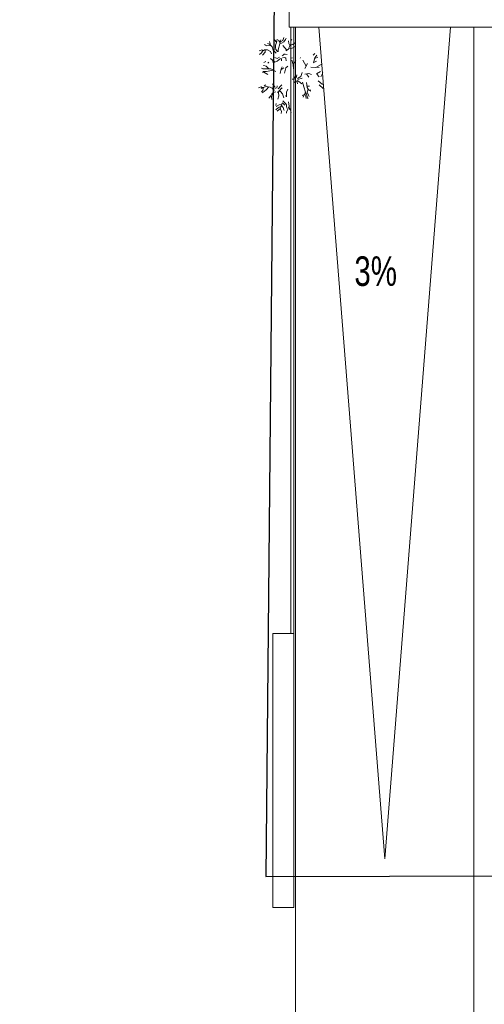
# Model space of a CAD drawing. Header units: millimetres. Extents: x -409347 to -76892, y 286088 to 1850972.
# Tile 167 of 256: x -304550 to -288897, y 824776 to 857917. Entities that reach past the tile are written whole.
import ezdxf

# ---------------------------------------------------------------- set-up
doc = ezdxf.new("R2010")
doc.units = ezdxf.units.MM
doc.linetypes.add('DGN Style 2', pattern=[3.08948, 1.853688, -1.235792])
for name, color, linetype, lineweight in [('A_BU_CONCRETE_S_FILL', 7, 'Continuous', 0), ('A_P_ALLG_RWO_X_X', 20, 'Continuous', 30), ('A_P_ALLG_TXT_X_T', 7, 'Continuous', 0), ('A_P_AUSA_STR_X_X', 251, 'Continuous', 0), ('A_P_WAND_BET_A_X', 25, 'Continuous', 0), ('A_P_WAND_BET_V_X', 131, 'DGN Style 2', 0), ('A_XT_SHRUBS', 32, 'Continuous', 0)]:
    doc.layers.add(name, color=color, linetype=linetype, lineweight=lineweight)
doc.styles.add('HPP500-35', font='arial.ttf', dxfattribs={"width": 0.714286, "height": 1.75})

msp = doc.modelspace()

# ---------------------------------------------------------------- linework, layer by layer
at = {"layer": 'A_BU_CONCRETE_S_FILL'}
msp.add_3dface([(-295477, 857667), (-263050, 857667), (-263050, 888568), (-295477, 888568)], dxfattribs=at)
at = {"layer": 'A_P_ALLG_RWO_X_X', "color": 1, "ltscale": 0.01, "flags": 128}
msp.add_lwpolyline([(-299721, 890149), (-299059, 862214), (-295944, 862221), (-296253, 829080), (-262921, 829164), (-262923, 829918), (-247206, 830088), (-224660, 830976), (-223917, 827637), (-223391, 825731), (-216556, 826593), (-215070, 827068), (-215070, 827068)], dxfattribs=at)
at = {"layer": 'A_P_AUSA_STR_X_X', "ltscale": 0.01, "transparency": 33554585, "extrusion": (0, 0, -1)}
for p, q in [((-295253, 819560), (-295253, 857667)), ((-295253, 857667), (-294953, 857667)), ((-294953, 857667), (-289253, 857667)), ((-289253, 857667), (-289253, 821207))]:
    msp.add_line(p, q, dxfattribs=at)
at = {"layer": 'A_P_AUSA_STR_X_X', "ltscale": 0.01, "transparency": 33554585}
for p, q in [((-294467, 857667), (-292253, 829674)), ((-292253, 829674), (-290039, 857667))]:
    msp.add_line(p, q, dxfattribs=at)
at = {"layer": 'A_P_WAND_BET_A_X', "ltscale": 0.01}
msp.add_3dface([(-409347, 1850972), (-87526, 1850972), (-87526, 286088), (-409347, 286088)], dxfattribs=at)
at = {"layer": 'A_P_WAND_BET_A_X'}
for points in [[(-295417, 857667), (-295317, 857667), (-295317, 837259), (-295417, 837259)], [(-296017, 837259), (-295317, 837259), (-295317, 828039), (-296017, 828039)]]:
    msp.add_3dface(points, dxfattribs=at)
at = {"layer": 'A_P_WAND_BET_V_X'}
msp.add_3dface([(-393822, 927367), (-393815, 792358), (-111021, 792373), (-111028, 927382)], dxfattribs=at)
at = {"layer": 'A_XT_SHRUBS'}
for p, q in [((-296266, 857058), (-296300, 857080)), ((-296226, 857039), (-296266, 857058)), ((-296086, 857044), (-296226, 857039)), ((-296134, 857091), (-296196, 857118)), ((-296126, 857137), (-296137, 857186)), ((-296048, 857008), (-296134, 857091)), ((-296097, 857055), (-296126, 857137)), ((-295963, 857237), (-295987, 857285)), ((-295900, 857159), (-295963, 857237)), ((-295936, 856982), (-295929, 857054)), ((-295929, 857054), (-295912, 857120)), ((-295912, 857120), (-295888, 857198)), ((-295888, 857198), (-295881, 857265)), ((-295841, 856899), (-295785, 857101)), ((-295789, 857155), (-295835, 857226)), ((-295785, 857101), (-295748, 857244)), ((-295783, 857109), (-295733, 857126)), ((-295768, 857168), (-295681, 857222)), ((-295733, 857126), (-295648, 857173)), ((-295553, 856888), (-295687, 857052)), ((-295681, 857222), (-295654, 857314)), ((-295648, 857173), (-295597, 857246)), ((-295597, 857246), (-295571, 857298)), ((-295481, 857119), (-295491, 857205)), ((-295446, 857046), (-295481, 857119)), ((-295461, 857011), (-295432, 857077)), ((-295438, 857063), (-295351, 857081)), ((-295432, 857077), (-295420, 857102)), ((-295419, 857106), (-295415, 857211)), ((-295415, 857211), (-295385, 857247)), ((-295351, 857081), (-295264, 857137)), ((-296454, 856878), (-296477, 856867)), ((-296398, 856799), (-296474, 856745)), ((-296390, 856902), (-296454, 856878)), ((-296367, 856862), (-296398, 856799)), ((-296355, 856868), (-296390, 856902)), ((-296299, 856901), (-296374, 856858)), ((-296278, 856827), (-296373, 856722)), ((-296204, 856905), (-296299, 856901)), ((-296285, 856901), (-296278, 856827)), ((-296105, 856842), (-296204, 856905)), ((-296065, 856768), (-296105, 856842)), ((-296005, 856893), (-296048, 857008)), ((-295956, 856835), (-296005, 856893)), ((-295905, 856794), (-295956, 856835)), ((-295916, 856909), (-295936, 856982)), ((-295881, 856859), (-295916, 856909)), ((-295859, 856833), (-295881, 856859)), ((-295839, 856831), (-295841, 856899)), ((-295704, 856700), (-295676, 856726)), ((-295676, 856726), (-295640, 856752)), ((-295640, 856752), (-295602, 856759)), ((-295602, 856759), (-295536, 856741)), ((-295581, 856866), (-295499, 856930)), ((-295499, 856930), (-295461, 857011)), ((-295490, 856949), (-295372, 856964)), ((-295372, 856964), (-295266, 857011)), ((-294659, 856725), (-294603, 856775)), ((-294605, 856628), (-294542, 856722)), ((-296320, 856373), (-296338, 856371)), ((-296255, 856506), (-296322, 856478)), ((-296249, 856355), (-296320, 856373)), ((-296154, 856484), (-296192, 856449)), ((-295954, 856491), (-296100, 856609)), ((-295993, 856489), (-296047, 856498)), ((-295878, 856518), (-296016, 856469)), ((-295878, 856615), (-295953, 856649)), ((-295795, 856655), (-295878, 856615)), ((-295768, 856613), (-295878, 856518)), ((-295733, 856606), (-295735, 856532)), ((-295696, 856629), (-295621, 856647)), ((-295621, 856647), (-295579, 856617)), ((-295579, 856617), (-295568, 856537)), ((-295429, 856621), (-295362, 856628)), ((-295334, 856410), (-295381, 856552)), ((-295327, 856263), (-295334, 856410)), ((-295333, 856385), (-295248, 856539)), ((-295104, 856617), (-295095, 856643)), ((-294902, 856351), (-295014, 856560)), ((-294944, 856275), (-294849, 856446)), ((-294663, 856464), (-294552, 856525)), ((-294654, 856469), (-294605, 856628)), ((-294607, 856612), (-294510, 856661)), ((-294568, 856313), (-294390, 856408)), ((-296357, 856268), (-296400, 856281)), ((-296330, 856146), (-296375, 856135)), ((-296162, 856265), (-296357, 856268)), ((-296233, 856173), (-296357, 856170)), ((-296185, 856072), (-296330, 856146)), ((-296157, 856265), (-296249, 856355)), ((-296015, 856223), (-296233, 856173)), ((-296087, 856258), (-296170, 856266)), ((-295923, 856177), (-296087, 856258)), ((-295770, 856106), (-295737, 856266)), ((-295741, 856244), (-295647, 856293)), ((-295737, 856266), (-295702, 856332)), ((-295629, 856120), (-295581, 856296)), ((-295581, 856296), (-295513, 856352)), ((-295237, 855963), (-295212, 856061)), ((-295083, 856009), (-295032, 856139)), ((-294943, 856082), (-294808, 856103)), ((-294889, 856090), (-294813, 855985)), ((-294808, 856103), (-294721, 856069)), ((-294746, 856315), (-294458, 856312)), ((-294550, 856093), (-294417, 856173)), ((-294535, 856087), (-294458, 855992)), ((-294336, 856133), (-294404, 855999)), ((-296259, 855721), (-296314, 855686)), ((-295953, 855656), (-296034, 855758)), ((-295750, 855691), (-295714, 855724)), ((-295288, 855910), (-295365, 855910)), ((-295267, 855952), (-295317, 856009)), ((-295239, 855857), (-295289, 855799)), ((-295209, 855863), (-295188, 855761)), ((-295203, 855867), (-295146, 855842)), ((-295191, 855942), (-295083, 856009)), ((-295182, 855899), (-295030, 855946)), ((-295146, 855842), (-295045, 855755)), ((-295025, 855811), (-294983, 855662)), ((-294882, 855805), (-294861, 855638)), ((-294499, 855861), (-294423, 855806)), ((-294458, 855724), (-294327, 855601)), ((-294423, 855806), (-294350, 855733)), ((-296412, 855655), (-296503, 855627)), ((-296363, 855636), (-296413, 855600)), ((-296374, 855628), (-296412, 855655)), ((-296358, 855535), (-296405, 855487)), ((-296312, 855500), (-296382, 855459)), ((-296235, 855669), (-296363, 855636)), ((-296337, 855643), (-296358, 855535)), ((-296233, 855568), (-296312, 855500)), ((-296108, 855650), (-296235, 855669)), ((-296172, 855649), (-296233, 855568)), ((-296047, 855611), (-296108, 855650)), ((-296047, 855447), (-296087, 855355)), ((-296079, 855374), (-296065, 855316)), ((-295996, 855558), (-296047, 855611)), ((-295968, 855473), (-296047, 855447)), ((-296044, 855448), (-296010, 855321)), ((-295956, 855541), (-295996, 855558)), ((-295926, 855489), (-295968, 855473)), ((-295940, 855590), (-295953, 855656)), ((-295883, 855614), (-295881, 855687)), ((-295859, 855484), (-295835, 855450)), ((-295837, 855592), (-295750, 855691)), ((-295728, 855607), (-295837, 855474)), ((-295835, 855450), (-295815, 855349)), ((-295820, 855539), (-295759, 855504)), ((-295759, 855504), (-295692, 855418)), ((-295711, 855626), (-295732, 855602)), ((-295692, 855418), (-295648, 855283)), ((-295558, 855368), (-295594, 855340)), ((-295514, 855583), (-295562, 855477)), ((-295562, 855477), (-295556, 855322)), ((-294958, 855400), (-295035, 855365)), ((-294926, 855480), (-294996, 855306)), ((-294983, 855662), (-294926, 855480)), ((-294948, 855405), (-294907, 855345)), ((-294928, 855476), (-294883, 855405)), ((-294883, 855405), (-294849, 855290)), ((-294865, 855675), (-294782, 855679)), ((-294832, 855587), (-294864, 855480)), ((-294864, 855480), (-294815, 855375)), ((-294861, 855638), (-294809, 855546)), ((-294815, 855375), (-294795, 855337)), ((-294814, 855554), (-294742, 855542)), ((-294809, 855546), (-294738, 855508)), ((-296087, 855355), (-296155, 855272)), ((-296065, 855316), (-296058, 855229)), ((-295909, 855100), (-295922, 855032)), ((-295812, 855054), (-295906, 854993)), ((-295815, 855349), (-295857, 855240)), ((-295724, 855067), (-295812, 855054)), ((-295709, 855112), (-295746, 855007)), ((-295736, 855035), (-295670, 854965)), ((-295708, 855114), (-295664, 855086)), ((-295681, 855185), (-295584, 855083)), ((-295664, 855086), (-295621, 855042)), ((-295584, 855083), (-295566, 855046)), ((-295566, 855046), (-295556, 855003)), ((-295499, 855154), (-295475, 855011)), ((-294907, 855345), (-294901, 855266)), ((-294849, 855290), (-294837, 855260)), ((-296006, 855026), (-296012, 854979)), ((-295895, 854905), (-295921, 854882)), ((-295812, 854977), (-295895, 854905)), ((-295806, 854893), (-295873, 854835)), ((-295748, 855000), (-295812, 854977)), ((-295767, 854933), (-295806, 854893)), ((-295746, 855007), (-295772, 854917)), ((-295770, 854924), (-295732, 854825)), ((-295732, 854825), (-295736, 854764)), ((-295670, 854965), (-295653, 854888)), ((-295653, 854888), (-295640, 854863)), ((-295475, 855006), (-295565, 854809)), ((-295565, 854809), (-295560, 854774)), ((-295556, 855003), (-295555, 854941)), ((-295475, 855011), (-295459, 854889)), ((-295464, 854925), (-295424, 854879)), ((-295424, 854879), (-295412, 854820)), ((-295412, 854820), (-295403, 854785))]:
    msp.add_line(p, q, dxfattribs=at)

# ---------------------------------------------------------------- texts
at = {"layer": 'A_P_ALLG_TXT_X_T', "linetype": 'Continuous', "style": 'HPP500-35', "width": 0.714286}
msp.add_text('3%', height=995.8, rotation=0.1438, dxfattribs=at).set_placement((-293274, 848954))

doc.saveas('drawing.dxf')
